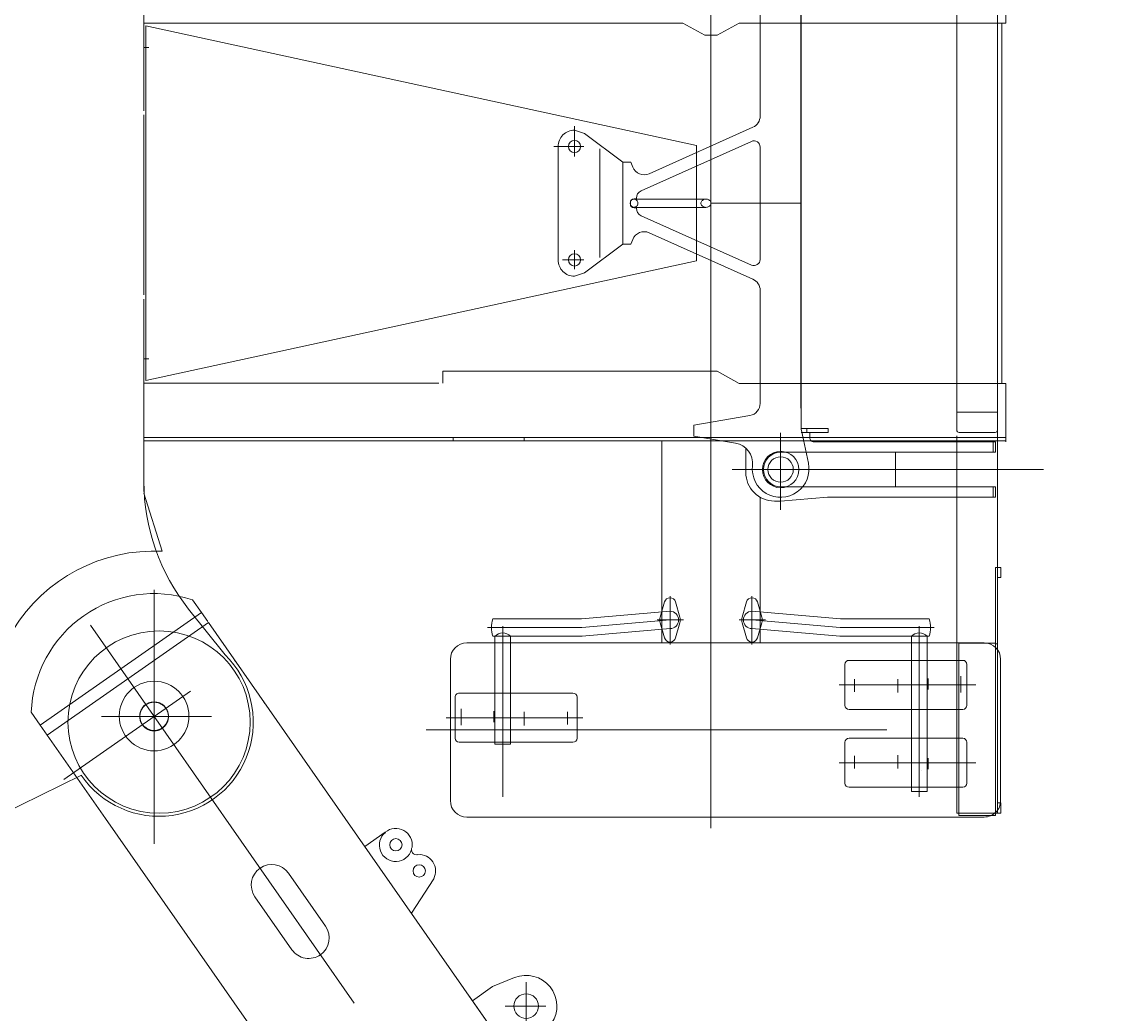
# Model space of a CAD drawing. Extents: x 4151 to 29084, y 1250 to 42319.
# Tile 11 of 30: x 20217 to 22904, y 5446 to 7868. Entities that reach past the tile are written whole.
import ezdxf
from ezdxf.enums import TextEntityAlignment as Align

# ---------------------------------------------------------------- set-up
doc = ezdxf.new("R2010")
doc.units = 0
doc.header["$LTSCALE"] = 37.5
doc.header["$MEASUREMENT"] = 0
doc.linetypes.add('CENTER', pattern=[50.5, 30, -9, 2.5, -9])
doc.linetypes.add('HIDDEN', pattern=[12.6, 8.4, -4.2])
for name, color, linetype in [('1', 7, 'Continuous'), ('2', 134, 'Continuous'), ('6', 7, 'Continuous')]:
    doc.layers.add(name, color=color, linetype=linetype)
doc.styles.get("Standard").update_dxf_attribs({"font": 'txt', "bigfont": 'bigfont'})
doc.dimstyles.get("Standard").update_dxf_attribs({"dimtxt": 0.18, "dimasz": 0.18, "dimexe": 0.18, "dimexo": 0.0625, "dimgap": 0.09, "dimtad": 0, "dimtih": 1, "dimtoh": 1, "dimdec": 4, "dimzin": 0, "dimdsep": 46, "dimtxsty": 'Standard', "dimcen": 0.09, "dimadec": 0, "dimazin": 0, "dimtfac": 1, "dimtdec": 4, "dimtofl": 0, "dimtmove": 0, "dimatfit": 0, "dimfxl": 1, "dimtolj": 1, "dimtzin": 0, "dimarcsym": 0})

# ---------------------------------------------------------------- blocks, each defined once
blk = doc.blocks.new('*G13')
at = {"layer": '1', "color": 7, "linetype": 'Continuous', "lineweight": 9}
for p, q in [((21590.8, 7595.8), (21566.7, 7603.9)), ((21684.3, 7525.5), (21590.8, 7595.8)), ((21526.7, 7563.9), (21526.7, 7425.5)), ((21628.6, 7558.2), (21628.6, 7293.3)), ((21526.7, 7287.1), (21526.7, 7425.5)), ((21684.3, 7325.5), (21590.8, 7255.2)), ((21590.8, 7255.2), (21566.7, 7247.1))]:
    blk.add_line(p, q, dxfattribs=at)
for centre, start, end in [((21566.7, 7563.9), 89.9825, -179.9948), ((21566.7, 7287.1), 180, -89.9773)]:
    blk.add_arc(centre, 40, start, end, dxfattribs=at)
blk = doc.blocks.new('*G14')
at = {"layer": '1', "color": 7, "linetype": 'Continuous', "lineweight": 9}
for p, q in [((21566.7, 7539.9), (21566.7, 7614)), ((21589.4, 7563.9), (21516.3, 7563.9))]:
    blk.add_line(p, q, dxfattribs=at)
blk.add_circle((21566.7, 7563.9), 15, dxfattribs=at)
blk = doc.blocks.new('*G15')
at = {"layer": '1', "color": 7, "linetype": 'Continuous', "lineweight": 9}
for p, q in [((21566.7, 7264.6), (21566.7, 7311.1)), ((21537.3, 7287.1), (21589.4, 7287.1))]:
    blk.add_line(p, q, dxfattribs=at)
blk.add_circle((21566.7, 7287.1), 15, dxfattribs=at)
blk = doc.blocks.new('*G16')
at = {"layer": '1', "color": 7, "linetype": 'Continuous', "lineweight": 9}
for p, q in [((21703, 7426.9), (21702.9, 7425.5)), ((21702.9, 7425.5), (21703, 7424)), ((21703.3, 7428.4), (21703, 7426.9)), ((21703, 7424), (21703.3, 7422.5)), ((21703.8, 7429.9), (21703.3, 7428.4)), ((21703.3, 7422.5), (21703.8, 7421.1)), ((21704.6, 7431.3), (21703.8, 7429.9)), ((21703.8, 7421.1), (21704.6, 7419.7)), ((21705.6, 7432.6), (21704.6, 7431.3)), ((21704.6, 7419.7), (21705.6, 7418.4)), ((21706.7, 7433.6), (21705.6, 7432.6)), ((21705.6, 7418.4), (21706.7, 7417.4)), ((21708, 7434.5), (21706.7, 7433.6)), ((21706.7, 7417.4), (21708, 7416.5)), ((21709.4, 7435.1), (21708, 7434.5)), ((21708, 7416.5), (21709.4, 7415.9)), ((21710.8, 7435.4), (21709.4, 7435.1)), ((21709.4, 7415.9), (21710.8, 7415.6)), ((21712.1, 7435.5), (21710.8, 7435.4)), ((21710.8, 7415.6), (21712.1, 7415.5)), ((21712.1, 7435.5), (21887.7, 7435.5)), ((21713.5, 7435.4), (21712.1, 7435.5)), ((21712.1, 7415.5), (21713.5, 7415.6)), ((21887.7, 7415.5), (21712.1, 7415.5)), ((21714.8, 7435.1), (21713.5, 7435.4)), ((21713.5, 7415.6), (21714.8, 7415.9)), ((21716.2, 7434.5), (21714.8, 7435.1)), ((21714.8, 7415.9), (21716.2, 7416.5)), ((21717.5, 7433.6), (21716.2, 7434.5)), ((21716.2, 7416.5), (21717.5, 7417.4)), ((21718.7, 7432.6), (21717.5, 7433.6)), ((21717.5, 7417.4), (21718.7, 7418.4)), ((21719.6, 7431.3), (21718.7, 7432.6)), ((21718.7, 7418.4), (21719.6, 7419.7)), ((21720.4, 7429.9), (21719.6, 7431.3)), ((21719.6, 7419.7), (21720.4, 7421.1)), ((21721, 7428.4), (21720.4, 7429.9)), ((21720.4, 7421.1), (21721, 7422.6)), ((21721.3, 7426.9), (21721, 7428.4)), ((21721, 7422.6), (21721.3, 7424)), ((21721.4, 7425.5), (21721.3, 7426.9)), ((21721.3, 7424), (21721.4, 7425.5)), ((21875.5, 7426.9), (21875.3, 7425.5)), ((21875.3, 7425.5), (21875.5, 7424)), ((21875.9, 7428.4), (21875.5, 7426.9)), ((21875.5, 7424), (21875.9, 7422.6)), ((21876.6, 7429.9), (21875.9, 7428.4)), ((21875.9, 7422.6), (21876.6, 7421.1)), ((21877.6, 7431.3), (21876.6, 7429.9)), ((21876.6, 7421.1), (21877.6, 7419.7)), ((21878.9, 7432.6), (21877.6, 7431.3)), ((21877.6, 7419.7), (21878.9, 7418.4)), ((21880.5, 7433.6), (21878.9, 7432.6)), ((21878.9, 7418.4), (21880.5, 7417.4)), ((21882.2, 7434.5), (21880.5, 7433.6)), ((21880.5, 7417.4), (21882.2, 7416.5)), ((21884, 7435.1), (21882.2, 7434.5)), ((21882.2, 7416.5), (21884, 7415.9)), ((21885.9, 7435.4), (21884, 7435.1)), ((21884, 7415.9), (21885.9, 7415.6)), ((21887.7, 7435.5), (21885.9, 7435.4)), ((21885.9, 7415.6), (21887.7, 7415.5)), ((21887.7, 7435.5), (21889.5, 7435.4)), ((21889.5, 7415.6), (21887.7, 7415.5)), ((21889.5, 7435.4), (21891.3, 7435.1)), ((21891.3, 7415.9), (21889.5, 7415.6)), ((21891.3, 7435.1), (21893.1, 7434.5)), ((21893.1, 7416.5), (21891.3, 7415.9)), ((21893.1, 7434.5), (21894.8, 7433.6)), ((21894.8, 7417.4), (21893.1, 7416.5)), ((21894.8, 7433.6), (21896.4, 7432.6)), ((21896.4, 7418.4), (21894.8, 7417.4)), ((21896.4, 7432.6), (21897.7, 7431.3)), ((21897.7, 7419.7), (21896.4, 7418.4)), ((21897.7, 7431.3), (21898.7, 7429.9)), ((21898.7, 7421.1), (21897.7, 7419.7)), ((21898.7, 7429.9), (21899.5, 7428.4)), ((21899.5, 7422.6), (21898.7, 7421.1)), ((21899.5, 7428.4), (21899.9, 7426.9)), ((21899.9, 7424), (21899.5, 7422.6)), ((21899.9, 7426.9), (21900, 7425.5)), ((21900, 7425.5), (21899.9, 7424))]:
    blk.add_line(p, q, dxfattribs=at)
blk = doc.blocks.new('*G18')
at = {"layer": '1', "color": 7, "linetype": 'Continuous', "lineweight": 9}
for p, q in [((22070, 6676.9), (22070, 6864.9)), ((22712.3, 6775.4), (21951.4, 6775.4)), ((21951.4, 6775.4), (22712.3, 6775.4))]:
    blk.add_line(p, q, dxfattribs=at)
for radius in [44.4, 31]:
    blk.add_circle((22070, 6775.4), radius, dxfattribs=at)
blk = doc.blocks.new('*G19')
at = {"layer": '1', "color": 7, "linetype": 'Continuous', "lineweight": 9}
for p, q in [((22141.2, 6853), (22141.2, 6865.6)), ((21985, 6827.7), (21985, 6768.4)), ((22595, 6843), (22151.2, 6843)), ((22589, 6843), (22589, 6818)), ((22595, 6818), (22595, 6843)), ((22070, 6818), (22132.1, 6818)), ((22132.1, 6818), (22595, 6818)), ((22123.7, 6733), (22070, 6733)), ((22595, 6733), (22123.7, 6733)), ((22589, 6733), (22589, 6708)), ((22595, 6708), (22595, 6733)), ((22055, 6698.4), (22070, 6698.4)), ((22070, 6698.4), (22184.8, 6708)), ((22184.8, 6708), (22595, 6708))]:
    blk.add_line(p, q, dxfattribs=at)
for centre, radius, start, end in [((22151.2, 6853), 10, 180, -89.9965), ((22070.9, 6775.5), 42.5, 91.2417, -91.2462), ((22055, 6768.4), 70, 180, -89.9998)]:
    blk.add_arc(centre, radius, start, end, dxfattribs=at)
blk = doc.blocks.new('*G17')
at = {"color": 7, "linetype": 'Continuous', "lineweight": 9}
for name in ['*G18', '*G19']:
    blk.add_blockref(name, (0, 0), dxfattribs=at)
blk = doc.blocks.new('*G23')
at = {"layer": '1', "color": 7, "linetype": 'Continuous', "lineweight": 9}
for p, q in [((22505, 8914.5), (22500, 8914.5)), ((22500, 8914.5), (22500, 7993)), ((22600, 8914.5), (22595, 8914.5)), ((22600, 7965.4), (22600, 8914.5)), ((22600, 7425.5), (22600, 7957.4)), ((22500, 7891.3), (22500, 7425.5))]:
    blk.add_line(p, q, dxfattribs=at)
blk = doc.blocks.new('*G22')
at = {"color": 7, "linetype": 'Continuous', "lineweight": 9}
blk.add_blockref('*G23', (0, 0), dxfattribs=at)
blk = doc.blocks.new('*G24')
at = {"layer": '1', "color": 7, "linetype": 'Continuous', "lineweight": 9}
blk.add_line((22620, 6972.5), (22620, 6980.5), dxfattribs=at)
blk = doc.blocks.new('*G25')
at = {"layer": '1', "color": 7, "linetype": 'Continuous', "lineweight": 9}
for p, q in [((22448.8, 6059.5), (22433.2, 6059.5)), ((22413.2, 6039.5), (22413.2, 6039.5)), ((22440.7, 5999.5), (22500, 5999.5)), ((22510.6, 5999.5), (22500, 5999.5))]:
    blk.add_line(p, q, dxfattribs=at)
blk = doc.blocks.new('*G49')
at = {"layer": '1', "color": 7, "linetype": 'Continuous', "lineweight": 9}
for p, q in [((20362.6, 6029.2), (20164.3, 5931.5)), ((20155, 5931.5), (20155, 5971.5)), ((20164.3, 5931.5), (20155, 5931.5))]:
    blk.add_line(p, q, dxfattribs=at)
blk = doc.blocks.new('*G50')
at = {"layer": '1', "color": 7, "linetype": 'Continuous', "lineweight": 9}
for p, q in [((20520, 6992.7), (20520, 7858.3)), ((20520, 7858.3), (21865, 7566.1)), ((21865, 7566.1), (21865, 7284.9)), ((21865, 7284.9), (20520, 6992.7))]:
    blk.add_line(p, q, dxfattribs=at)
blk = doc.blocks.new('*G51')
at = {"layer": '1', "color": 7, "linetype": 'Continuous', "lineweight": 9}
for p, q in [((22216.4, 6410.5), (22000, 6429.3)), ((22432.6, 6410.5), (22216.4, 6410.5)), ((22000.1, 6387.1), (22214.8, 6368.5)), ((22214.8, 6368.5), (22389.5, 6368.5)), ((22389.5, 6368.5), (22427.5, 6368.5)), ((22389.5, 6368.5), (22389.5, 5989.5)), ((22427.5, 6368.5), (22432.6, 6368.5)), ((22427.5, 5989.5), (22427.5, 6368.5)), ((22389.5, 5989.5), (22427.5, 5989.5))]:
    blk.add_line(p, q, dxfattribs=at)
at = {"layer": '1', "color": 7, "linetype": 'CENTER', "lineweight": 9}
for p, q in [((22000, 6408.2), (22215.4, 6389.5)), ((22215.4, 6389.5), (22445.4, 6389.5)), ((22408.5, 6392.8), (22408.5, 5976.1))]:
    blk.add_line(p, q, dxfattribs=at)
at = {"layer": '1', "color": 7, "linetype": 'Continuous', "lineweight": 9}
for centre, radius, start, end in [((22000.1, 6408.2), 21.1, 90.2153, -90.002), ((22376.3, 6389.4), 60.1, -20.4268, 20.5124), ((22408.5, 6349.9), 26.6, 44.3529, 135.6917)]:
    blk.add_arc(centre, radius, start, end, dxfattribs=at)
blk = doc.blocks.new('*G52')
at = {"layer": '1', "color": 7, "linetype": 'Continuous', "lineweight": 9}
for p, q in [((21583.6, 6410.5), (21800, 6429.3)), ((21367.4, 6410.5), (21583.6, 6410.5)), ((21372.5, 6368.5), (21367.4, 6368.5)), ((21372.5, 6104.5), (21372.5, 6368.5)), ((21410.5, 6368.5), (21372.5, 6368.5)), ((21410.5, 6368.5), (21410.5, 6104.5)), ((21585.2, 6368.5), (21410.5, 6368.5)), ((21799.9, 6387.1), (21585.2, 6368.5)), ((21372.5, 6104.5), (21410.5, 6104.5))]:
    blk.add_line(p, q, dxfattribs=at)
at = {"layer": '1', "color": 7, "linetype": 'CENTER', "lineweight": 9}
for p, q in [((21800, 6408.2), (21584.6, 6389.5)), ((21584.6, 6389.5), (21354.6, 6389.5)), ((21391.5, 6392.8), (21391.5, 5976.1))]:
    blk.add_line(p, q, dxfattribs=at)
at = {"layer": '1', "color": 7, "linetype": 'Continuous', "lineweight": 9}
for centre, radius, start, end in [((21799.9, 6408.2), 21.1, -90, 89.7843), ((21423.7, 6389.4), 60.1, 159.4866, -159.5741), ((21391.5, 6349.9), 26.5, 44.2957, 135.7056)]:
    blk.add_arc(centre, radius, start, end, dxfattribs=at)
blk = doc.blocks.new('*G55')
at = {"layer": '1', "color": 7, "linetype": 'Continuous', "lineweight": 9}
for p, q in [((21976, 6415.1), (21986.5, 6452.1)), ((22013.5, 6452.1), (22024, 6415.1)), ((21986.5, 6364.4), (21976, 6401.3)), ((22024, 6401.3), (22013.5, 6364.4))]:
    blk.add_line(p, q, dxfattribs=at)
at = {"layer": '1', "color": 7, "linetype": 'CENTER', "lineweight": 9}
for p, q in [((22000, 6466.5), (22000, 6348)), ((21968.4, 6408.2), (22032.8, 6408.2))]:
    blk.add_line(p, q, dxfattribs=at)
at = {"layer": '1', "color": 7, "linetype": 'Continuous', "lineweight": 9}
for centre, radius, start, end in [((22000, 6448.2), 14, 90, 164.0516), ((22000, 6448.2), 14, 15.9488, 89.9804), ((22000, 6408.2), 25, 164.0377, -164.0385), ((22000, 6408.2), 25, -15.9627, 15.9619), ((22000, 6368.2), 14, -164.0365, -90.0021), ((22000, 6368.2), 14, -90, -15.9631)]:
    blk.add_arc(centre, radius, start, end, dxfattribs=at)
blk = doc.blocks.new('*G56')
at = {"layer": '1', "color": 7, "linetype": 'Continuous', "lineweight": 9}
for p, q in [((21776, 6415.1), (21786.5, 6452.1)), ((21813.5, 6452.1), (21824, 6415.1)), ((21786.5, 6364.4), (21776, 6401.3)), ((21824, 6401.3), (21813.5, 6364.4))]:
    blk.add_line(p, q, dxfattribs=at)
at = {"layer": '1', "color": 7, "linetype": 'CENTER', "lineweight": 9}
for p, q in [((21800, 6466.5), (21800, 6348)), ((21768.4, 6408.2), (21832.8, 6408.2))]:
    blk.add_line(p, q, dxfattribs=at)
at = {"layer": '1', "color": 7, "linetype": 'Continuous', "lineweight": 9}
for centre, radius, start, end in [((21800, 6448.2), 14, 90, 164.0516), ((21800, 6448.2), 14, 15.9488, 89.9804), ((21800, 6408.2), 25, 164.0377, -164.0385), ((21800, 6408.2), 25, -15.9627, 15.9619), ((21800, 6368.2), 14, -164.0365, -90.0021), ((21800, 6368.2), 14, -90, -15.9631)]:
    blk.add_arc(centre, radius, start, end, dxfattribs=at)
blk = doc.blocks.new('*G57')
at = {"layer": '1', "color": 7, "linetype": 'CENTER', "lineweight": 9}
blk.add_line((21900, 6515.3), (21900, 5899.4), dxfattribs=at)
blk = doc.blocks.new('*G54')
at = {"color": 7, "linetype": 'Continuous', "lineweight": 9}
for name in ['*G57', '*G56', '*G55']:
    blk.add_blockref(name, (0, 0), dxfattribs=at)
blk = doc.blocks.new('*G59')
at = {"layer": '1', "color": 7, "linetype": 'Continuous', "lineweight": 9}
for p, q in [((22227.1, 6109.5), (22227.1, 6009.5)), ((22514.8, 6119.5), (22237.1, 6119.5)), ((22524.8, 6009.5), (22524.8, 6109.5)), ((22237.1, 5999.5), (22514.8, 5999.5))]:
    blk.add_line(p, q, dxfattribs=at)
at = {"layer": '1', "color": 7, "linetype": 'CENTER', "lineweight": 9}
for p, q in [((22250.7, 6076.1), (22250.7, 6045.5)), ((22356, 6078.3), (22356, 6045.5)), ((22212.8, 6059.5), (22546.8, 6059.5)), ((22430.6, 6070.7), (22430.6, 6043.7))]:
    blk.add_line(p, q, dxfattribs=at)
at = {"layer": '1', "color": 7, "linetype": 'Continuous', "lineweight": 9}
for centre, start, end in [((22237.1, 6109.5), 90, 180), ((22514.8, 6109.5), 0, 90), ((22237.1, 6009.5), 180, -90), ((22514.8, 6009.5), -90, 0)]:
    blk.add_arc(centre, 10, start, end, dxfattribs=at)
blk = doc.blocks.new('*G60')
at = {"layer": '1', "color": 7, "linetype": 'Continuous', "lineweight": 9}
for p, q in [((22227.1, 6199.5), (22227.1, 6299.5)), ((22237.1, 6309.5), (22514.8, 6309.5)), ((22524.8, 6299.5), (22524.8, 6199.5)), ((22514.8, 6189.5), (22237.1, 6189.5))]:
    blk.add_line(p, q, dxfattribs=at)
at = {"layer": '1', "color": 7, "linetype": 'CENTER', "lineweight": 9}
for p, q in [((22250.7, 6232.9), (22250.7, 6263.5)), ((22356, 6230.7), (22356, 6263.5)), ((22430.6, 6238.3), (22430.6, 6265.3)), ((22510.1, 6231.2), (22510.1, 6271.1)), ((22212.8, 6249.5), (22546.8, 6249.5))]:
    blk.add_line(p, q, dxfattribs=at)
at = {"layer": '1', "color": 7, "linetype": 'Continuous', "lineweight": 9}
for centre, start, end in [((22237.1, 6299.5), 90, 180), ((22514.8, 6299.5), 0, 90), ((22237.1, 6199.5), 180, -90), ((22514.8, 6199.5), -90, 0)]:
    blk.add_arc(centre, 10, start, end, dxfattribs=at)
blk = doc.blocks.new('*G61')
at = {"layer": '1', "color": 7, "linetype": 'Continuous', "lineweight": 9}
for p, q in [((22567.3, 6352), (21303.5, 6352)), ((21263.5, 6312), (21263.5, 5967)), ((22607.3, 5967), (22607.3, 6312)), ((21303.5, 5927), (22567.3, 5927))]:
    blk.add_line(p, q, dxfattribs=at)
at = {"layer": '1', "color": 7, "linetype": 'CENTER', "lineweight": 9}
blk.add_line((21204.2, 6139.5), (22656.2, 6139.5), dxfattribs=at)
at = {"layer": '1', "color": 7, "linetype": 'Continuous', "lineweight": 9}
for centre, start, end in [((21303.5, 6312), 90, 180), ((22567.3, 6312), 0, 89.9989), ((21303.5, 5967), 180, -90), ((22567.3, 5967), -90, 0.0009)]:
    blk.add_arc(centre, 40, start, end, dxfattribs=at)
blk = doc.blocks.new('*G62')
at = {"layer": '1', "color": 7, "linetype": 'Continuous', "lineweight": 9}
for p, q in [((21275.2, 6219.5), (21275.2, 6119.5)), ((21562.9, 6229.5), (21285.2, 6229.5)), ((21572.9, 6119.5), (21572.9, 6219.5)), ((21285.2, 6109.5), (21562.9, 6109.5))]:
    blk.add_line(p, q, dxfattribs=at)
at = {"layer": '1', "color": 7, "linetype": 'CENTER', "lineweight": 9}
for p, q in [((21289.9, 6151.2), (21289.9, 6191.1)), ((21369.4, 6158.3), (21369.4, 6185.3)), ((21444, 6150.7), (21444, 6183.5)), ((21549.3, 6152.9), (21549.3, 6183.5)), ((21587.2, 6169.5), (21253.2, 6169.5))]:
    blk.add_line(p, q, dxfattribs=at)
at = {"layer": '1', "color": 7, "linetype": 'Continuous', "lineweight": 9}
for centre, start, end in [((21285.2, 6219.5), 90, -179.993), ((21562.9, 6219.5), 0, 90), ((21285.2, 6119.5), 180, -90.0044), ((21562.9, 6119.5), -90, 0)]:
    blk.add_arc(centre, 10, start, end, dxfattribs=at)
blk = doc.blocks.new('*G58')
at = {"color": 7, "linetype": 'Continuous', "lineweight": 9}
for name in ['*G61', '*G60', '*G62', '*G59']:
    blk.add_blockref(name, (0, 0), dxfattribs=at)
blk = doc.blocks.new('*G53')
at = {"color": 7, "linetype": 'Continuous', "lineweight": 9}
for name in ['*G54', '*G58']:
    blk.add_blockref(name, (0, 0), dxfattribs=at)
blk = doc.blocks.new('*G64')
at = {"layer": '1', "color": 7, "linetype": 'Continuous', "lineweight": 9}
blk.add_line((21900, 6514), (21900, 7425.5), dxfattribs=at)
blk = doc.blocks.new('*G63')
at = {"color": 7, "linetype": 'Continuous', "lineweight": 9}
blk.add_blockref('*G64', (0, 0), dxfattribs=at)
blk = doc.blocks.new('*G119')
at = {"layer": '1', "color": 7, "linetype": 'Continuous', "lineweight": 9}
blk.add_line((21900, 8337), (21900, 7425.5), dxfattribs=at)
blk = doc.blocks.new('*G118')
at = {"color": 7, "linetype": 'Continuous', "lineweight": 9}
blk.add_blockref('*G119', (0, 0), dxfattribs=at)
blk = doc.blocks.new('*G120')
at = {"layer": '1', "color": 7, "linetype": 'Continuous', "lineweight": 9}
for p, q in [((22120, 6875.6), (22186.1, 6875.6)), ((22186.1, 6865.6), (22120, 6865.6)), ((22134.1, 6875.6), (22134.1, 6865.6)), ((22186.1, 6875.6), (22186.1, 6865.6))]:
    blk.add_line(p, q, dxfattribs=at)
blk = doc.blocks.new('*G121')
at = {"layer": '1', "color": 7, "linetype": 'Continuous', "lineweight": 9}
blk.add_line((20515, 7045.5), (20515, 7145.5), dxfattribs=at)
blk = doc.blocks.new('*G122')
at = {"layer": '1', "color": 7, "linetype": 'Continuous', "lineweight": 9}
blk.add_line((20515, 7805.5), (20515, 7705.5), dxfattribs=at)
blk = doc.blocks.new('*G128')
at = {"layer": '1', "color": 7, "linetype": 'Continuous', "lineweight": 9}
blk.add_circle((20552.1, 6158.8), 222.5, dxfattribs=at)
blk = doc.blocks.new('*G130')
at = {"layer": '1', "color": 7, "linetype": 'Continuous', "lineweight": 9}
for p, q in [((20540, 5861.5), (20540, 6481.5)), ((20713.3, 6323.1), (20624.3, 6434.5))]:
    blk.add_line(p, q, dxfattribs=at)
blk.add_circle((20540, 6173.5), 85, dxfattribs=at)
for centre, radius, start, end in [((21015, 6746.5), 500, 180, -141.3909), ((20552.1, 6158.8), 230.1, -145.6529, 45.5382)]:
    blk.add_arc(centre, radius, start, end, dxfattribs=at)
blk = doc.blocks.new('*G131')
at = {"layer": '1', "color": 7, "linetype": 'Continuous', "lineweight": 9}
blk.add_circle((20552.1, 6158.8), 222.5, dxfattribs=at)
blk = doc.blocks.new('*G126')
at = {"color": 7, "linetype": 'Continuous', "lineweight": 9}
for name in ['*G130', '*G128', '*G131']:
    blk.add_blockref(name, (0, 0), dxfattribs=at)
blk = doc.blocks.new('*G137')
at = {"layer": '1', "color": 7, "linetype": 'Continuous', "lineweight": 9}
blk.add_line((20515, 7191.5), (20515, 6721.5), dxfattribs=at)
blk = doc.blocks.new('*G138')
at = {"layer": '1', "color": 7, "linetype": 'Continuous', "lineweight": 9}
blk.add_line((20515, 7641.5), (20515, 7201.5), dxfattribs=at)
blk = doc.blocks.new('*G139')
at = {"layer": '1', "color": 7, "linetype": 'Continuous', "lineweight": 9}
blk.add_line((20515, 7651.5), (20515, 8121.5), dxfattribs=at)
blk = doc.blocks.new('*G150')
at = {"layer": '1', "color": 7, "linetype": 'Continuous', "lineweight": 9}
blk.add_line((20515, 6717.5), (20560, 6575.8), dxfattribs=at)
blk.add_arc((20540, 6171.5), 404.8, 87.1711, 148.2818, dxfattribs=at)
blk = doc.blocks.new('*G152')
at = {"layer": '1', "color": 7, "linetype": 'Continuous', "lineweight": 9}
blk.add_circle((20540, 6173.5), 35, dxfattribs=at)
blk = doc.blocks.new('*G151')
at = {"color": 7, "linetype": 'Continuous', "lineweight": 9}
blk.add_blockref('*G152', (0, 0), dxfattribs=at)
blk = doc.blocks.new('*G124')
at = {"color": 7, "linetype": 'Continuous', "lineweight": 9}
for name in ['*G126', '*G139', '*G138', '*G137', '*G150', '*G151']:
    blk.add_blockref(name, (0, 0), dxfattribs=at)
blk = doc.blocks.new('*G162')
at = {"layer": '1', "color": 7, "linetype": 'Continuous', "lineweight": 9}
for p, q in [((22619.8, 6874.2), (22619.8, 6843)), ((22350.6, 6733), (22350.6, 6818)), ((22350.6, 6733), (22350.6, 6818))]:
    blk.add_line(p, q, dxfattribs=at)
blk = doc.blocks.new('*G161')
at = {"color": 7, "linetype": 'Continuous', "lineweight": 9}
blk.add_blockref('*G162', (0, 0), dxfattribs=at)
blk = doc.blocks.new('*G163')
at = {"layer": '1', "color": 7, "linetype": 'Continuous', "lineweight": 9}
for p, q in [((22500, 6872), (22500, 6959.4)), ((22600, 6959.4), (22600, 6872)), ((22593.7, 6865.7), (22506.3, 6865.7))]:
    blk.add_line(p, q, dxfattribs=at)
at = {"layer": '1', "color": 7, "linetype": 'CENTER', "lineweight": 9}
blk.add_line((22500, 6915.7), (22600, 6915.7), dxfattribs=at)
at = {"layer": '1', "color": 7, "linetype": 'Continuous', "lineweight": 9}
for centre, start, end in [((22506.3, 6872), 180, -90.0111), ((22593.7, 6872), -90, -0.0055)]:
    blk.add_arc(centre, 6.3, start, end, dxfattribs=at)
blk = doc.blocks.new('*G164')
at = {"layer": '1', "color": 7, "linetype": 'Continuous', "lineweight": 9}
for p, q in [((22013.9, 7622), (22014.8, 7621.4)), ((22018.1, 7627.9), (22017.9, 7628.4))]:
    blk.add_line(p, q, dxfattribs=at)
blk = doc.blocks.new('*G166')
at = {"layer": '1', "color": 7, "linetype": 'Continuous', "lineweight": 9}
for p, q in [((20515, 7805.5), (20515, 8005.5)), ((20515, 8005.5), (21856.8, 8005.5)), ((21856.8, 8005.5), (22144.6, 8005.5)), ((22144.6, 8005.5), (22453.7, 8005.5)), ((22620, 8005.5), (22453.7, 8005.5)), ((20515, 7997.6), (22620, 7997.6)), ((22620, 7977.1), (22620, 7865.5)), ((20515, 7865.1), (21831.5, 7865.4)), ((21831.5, 7865.4), (21885, 7835.5)), ((21915, 7835.5), (21968.5, 7865.4)), ((21968.5, 7865.4), (22560, 7865.5)), ((22620, 7865.5), (22560, 7865.5)), ((21885, 7835.5), (21915, 7835.5)), ((20527.3, 7805.5), (20515, 7805.5)), ((21900, 7425.5), (22016.9, 7425.5)), ((22016.9, 7425.5), (22120, 7425.5)), ((20515, 6845.6), (20515, 7045.5)), ((20515, 7045.5), (20527.3, 7045.5)), ((21915, 7015.5), (21245, 7015.5)), ((21245, 7015.5), (21245, 6985.9)), ((21968.5, 6985.5), (21915, 7015.5)), ((21235, 6985.9), (20515, 6985.9)), ((22560, 6985.5), (21968.5, 6985.5)), ((22560, 6985.5), (22620, 6985.5)), ((22620, 6985.5), (22620, 6873.9)), ((20515, 6853.5), (22620, 6853.5)), ((21270.1, 6845.5), (21270.1, 6853.5)), ((21443.9, 6853.5), (21443.9, 6845.5)), ((21856.8, 6845.6), (20515, 6845.6)), ((22144.5, 6845.6), (21856.8, 6845.6)), ((22454, 6845.6), (22144.5, 6845.6)), ((22454, 6845.6), (22620, 6845.6))]:
    blk.add_line(p, q, dxfattribs=at)
blk = doc.blocks.new('*G165')
at = {"color": 7, "linetype": 'Continuous', "lineweight": 9}
blk.add_blockref('*G166', (0, 0), dxfattribs=at)
blk = doc.blocks.new('*G168')
at = {"layer": '1', "color": 7, "linetype": 'Continuous', "lineweight": 9}
blk.add_line((22610, 7865.5), (22610, 6985.5), dxfattribs=at)
blk = doc.blocks.new('*G167')
at = {"color": 7, "linetype": 'Continuous', "lineweight": 9}
blk.add_blockref('*G168', (0, 0), dxfattribs=at)
blk = doc.blocks.new('*G172')
at = {"layer": '1', "color": 7, "linetype": 'Continuous', "lineweight": 9}
blk.add_line((22119.7, 6925.5), (22119.7, 7925.5), dxfattribs=at)
blk = doc.blocks.new('*G180')
at = {"layer": '1', "color": 7, "linetype": 'Continuous', "lineweight": 9}
for p, q in [((22600, 6536.5), (22595, 6536.5)), ((22595, 6536.5), (22595, 6349.5)), ((22600, 6511.5), (22600, 6536.5)), ((22600, 6536.5), (22608, 6536.5)), ((22600, 6349.5), (22600, 6536.5)), ((22608, 6536.5), (22608, 6511.5)), ((22608, 6511.5), (22600, 6511.5)), ((22595, 6349.5), (22600, 6349.5)), ((22608, 5961.5), (22600, 5961.5)), ((22600, 5961.5), (22600, 5936.5)), ((22608, 5936.5), (22608, 5961.5)), ((22600, 5936.5), (22608, 5936.5))]:
    blk.add_line(p, q, dxfattribs=at)
blk = doc.blocks.new('*G181')
at = {"layer": '1', "color": 7, "linetype": 'Continuous', "lineweight": 9}
for p, q in [((22500, 6959.7), (22500, 7425.5)), ((22600, 7425.5), (22600, 6893.6)), ((22600, 6885.6), (22600, 5936.5)), ((22500, 5936.5), (22500, 6858)), ((22505, 5936.5), (22500, 5936.5)), ((22600, 5936.5), (22595, 5936.5))]:
    blk.add_line(p, q, dxfattribs=at)
blk = doc.blocks.new('*G182')
at = {"layer": '1', "color": 7, "linetype": 'Continuous', "lineweight": 9}
for p, q in [((22595, 6351.5), (22505, 6351.5)), ((22505, 6351.5), (22505, 5930.5)), ((22595, 5930.5), (22595, 6351.5)), ((22505, 5936.5), (22595, 5936.5)), ((22505, 5930.5), (22595, 5930.5))]:
    blk.add_line(p, q, dxfattribs=at)
blk = doc.blocks.new('*G179')
at = {"color": 7, "linetype": 'Continuous', "lineweight": 9}
for name in ['*G181', '*G180', '*G182']:
    blk.add_blockref(name, (0, 0), dxfattribs=at)
blk = doc.blocks.new('*G1')
at = {"layer": '1', "color": 7, "linetype": 'Continuous', "lineweight": 9}
for p, q in [((22120, 7970.2), (22120, 7425.5)), ((22020, 7638.3), (22020, 7914.1)), ((21749.1, 7497.5), (22002.3, 7610.9)), ((21998.9, 7576.5), (21729.5, 7455.9)), ((22020, 7425.5), (22020, 7562.8)), ((21684.3, 7525.5), (21704.3, 7525.5)), ((21684.3, 7425.5), (21684.3, 7525.5)), ((21704.3, 7525.5), (21709, 7513.8)), ((21684.3, 7425.5), (21684.3, 7325.5)), ((21703.8, 7430.9), (21703.2, 7428.8)), ((21703.2, 7428.8), (21703.2, 7425.5)), ((21703.2, 7422.2), (21703.2, 7425.5)), ((21703.8, 7420.1), (21703.2, 7422.2)), ((21705.1, 7433.1), (21703.8, 7430.9)), ((21705.1, 7417.9), (21703.8, 7420.1)), ((21708.1, 7435.5), (21705.1, 7433.1)), ((21708.1, 7415.5), (21705.1, 7417.9)), ((21712.1, 7436.5), (21708.1, 7435.5)), ((21712.1, 7414.5), (21708.1, 7415.5)), ((21717.7, 7436.5), (21712.1, 7436.5)), ((21717.7, 7414.5), (21712.1, 7414.5)), ((21717.7, 7437.6), (21717.7, 7436.5)), ((21717.7, 7413.4), (21717.7, 7414.5)), ((22020, 7425.5), (22020, 7288.2)), ((22120, 6880.8), (22120, 7425.5)), ((21998.9, 7274.5), (21729.5, 7395.1)), ((21704.3, 7325.5), (21709, 7337.2)), ((21749.1, 7353.5), (22002.3, 7240.1)), ((21684.3, 7325.5), (21704.3, 7325.5)), ((22020, 7212.7), (22020, 6936.9)), ((21995, 6907.3), (21858.1, 6884)), ((21858.1, 6884), (21858.1, 6857)), ((21858.1, 6857), (21959.9, 6839.8)), ((22137.8, 6791.1), (22121.1, 6870.5)), ((21780, 6845.6), (21780, 6352)), ((22020, 6707.7), (22020, 6352)), ((20411.6, 6172.5), (20680, 6172.5))]:
    blk.add_line(p, q, dxfattribs=at)
for centre, radius, start, end in [((21990, 7638.3), 30, -65.8745, -0.0017), ((22005, 7562.8), 15, 0, 114.119), ((21736.8, 7524.9), 30, -158.1979, -65.8741), ((21737.7, 7437.6), 20, 114.1277, 179.9983), ((21737.7, 7413.4), 20, 180, -114.1294), ((21736.8, 7326.1), 30, 65.8759, 158.2012), ((22005, 7288.2), 15, -114.123, 0.0016), ((21990, 7212.7), 30, 0, 65.8744), ((21990, 6936.9), 30, -80.3249, 0), ((22170.1, 6880.8), 50.1, 180, -168.1311), ((21951.6, 6790.5), 50, -6.5962, 80.4252), ((22070, 6776.8), 69.3, 173.4039, 11.8868)]:
    blk.add_arc(centre, radius, start, end, dxfattribs=at)
at = {"color": 7, "linetype": 'Continuous', "lineweight": 9}
for name in ['*G124', '*G22', '*G118', '*G165', '*G172', '*G50', '*G167', '*G122', '*G14', '*G13', '*G164', '*G16', '*G63', '*G179', '*G15', '*G121', '*G163', '*G24', '*G17', '*G120', '*G161', '*G53', '*G52', '*G51', '*G25', '*G49']:
    blk.add_blockref(name, (0, 0), dxfattribs=at)
blk = doc.blocks.new('*G190')
at = {"layer": '2', "color": 134, "linetype": 'Continuous', "lineweight": 9}
for p, q in [((20655.7, 6426), (20633.7, 6457.5)), ((20262.1, 6151.2), (20655.7, 6426)), ((20670.9, 6404.2), (20655.7, 6426)), ((20672.5, 6401.9), (20279, 6127.1)), ((21006.6, 5923.6), (20672.5, 6401.9)), ((20736.6, 6310.1), (20739, 6306.7)), ((20810.8, 6204), (20808.3, 6207.5)), ((20240.2, 6182.6), (20262.1, 6151.2)), ((20262.1, 6151.2), (20421.1, 5923.6)), ((20421.1, 5923.6), (21049.8, 5023.4)), ((20421.1, 5923.6), (21049.8, 5023.4)), ((21443.3, 5298.2), (21006.6, 5923.6)), ((21443.3, 5298.2), (21006.6, 5923.6)), ((21104.6, 5889.8), (21054.5, 5854.9)), ((20958.7, 5660.3), (20868.3, 5789.7)), ((20958.7, 5660.3), (20868.3, 5789.7)), ((21168.3, 5692), (21222.8, 5776.4)), ((20786.3, 5732.5), (20876.7, 5603)), ((20786.3, 5732.5), (20876.7, 5603)), ((21366.5, 5512.9), (21420.4, 5534.8)), ((21317.4, 5478.6), (21366.5, 5512.9)), ((21317.4, 5478.6), (21366.5, 5512.9)), ((21448.6, 5415.1), (21448.6, 5524.1)), ((21310.5, 5488.4), (21317.4, 5478.6)), ((21423.9, 5326.1), (21317.4, 5478.6)), ((21397.2, 5465.3), (21496.6, 5465.3)), ((21510.7, 5423.3), (21423.9, 5326.1)), ((21388.4, 5376.8), (21395.3, 5367)), ((21049.8, 5023.4), (21443.3, 5298.2)), ((21443.3, 5298.2), (21049.8, 5023.4)), ((21049.8, 5023.4), (21443.3, 5298.2)), ((22185.4, 4235.7), (21443.3, 5298.2)), ((21049.8, 5023.4), (21914.9, 3784.6)), ((21666.3, 4988.8), (21658.5, 4990.2)), ((21658.5, 4990.2), (21661.7, 4985.5)), ((21666.6, 4989), (21661.7, 4985.5)), ((21661.7, 4985.5), (21666.3, 4988.8)), ((22344.9, 4017.7), (21666.6, 4989)), ((21263.2, 4707.3), (21268.2, 4710.7)), ((21941.5, 3736), (21263.2, 4707.3)), ((21263.5, 4707.5), (21264.9, 4715.3)), ((21268.1, 4710.7), (21263.5, 4707.5)), ((21264.9, 4715.3), (21268.1, 4710.7)), ((21764, 4612), (21583.6, 4486)), ((22083.1, 4225), (21819.7, 4602.1)), ((21573.7, 4430.3), (21837.1, 4053.2)), ((22185.4, 4235.7), (22136.2, 4201.3)), ((22136.2, 4201.3), (22185.4, 4235.7)), ((22136.2, 4201.3), (22259.3, 4025)), ((22222.9, 4213.4), (22208.2, 4203)), ((22274.4, 4139.6), (22222.9, 4213.4)), ((22252, 4215.4), (22231.5, 4201.1)), ((22286.4, 4166.2), (22252, 4215.4)), ((21892.8, 4043.3), (22073.2, 4169.3)), ((22265.9, 4151.9), (22286.4, 4166.2)), ((22259.7, 4129.3), (22274.4, 4139.6)), ((21925.6, 3874.1), (22220.7, 4080.2)), ((21935.5, 3859.9), (22230.6, 4066)), ((22241.6, 4050.3), (22230.6, 4066)), ((22259.3, 4025), (22308.5, 4059.4)), ((22345.7, 4006.1), (22308.5, 4059.4)), ((22143.2, 3981.6), (22241.6, 4050.3)), ((22298.6, 4052.5), (22335.8, 3999.2)), ((22335.8, 3999.2), (22345.7, 4006.1)), ((22340, 4014.2), (22344.9, 4017.7)), ((22340, 4014.2), (22344.7, 4017.5)), ((22343.3, 4009.6), (22340, 4014.2)), ((22344.7, 4017.5), (22343.3, 4009.6)), ((21841, 3995.2), (21791.8, 3960.8)), ((21791.8, 3960.8), (21841, 3995.2)), ((21964.1, 3818.9), (21841, 3995.2)), ((22132.3, 3997.3), (22143.2, 3981.6)), ((22044.8, 3912.9), (22033.9, 3928.6)), ((21946.5, 3844.2), (22044.8, 3912.9)), ((21914.9, 3784.6), (21964.1, 3818.9)), ((21962, 3738.1), (21924.8, 3791.4)), ((21914.9, 3784.6), (21952.1, 3731.3)), ((21946.5, 3739.4), (21941.5, 3736)), ((21946.5, 3739.4), (21943, 3737)), ((21943, 3737), (21948.9, 3735.9)), ((21948.9, 3735.9), (21946.5, 3739.4)), ((21952.1, 3731.3), (21962, 3738.1))]:
    blk.add_line(p, q, dxfattribs=at)
at = {"layer": '2', "color": 134, "linetype": 'CENTER', "lineweight": 9}
for p, q in [((20384.6, 6395), (22293.9, 3660.9)), ((20629, 6234.6), (20319.8, 6018.7)), ((22455.8, 3936.7), (21968.6, 3596.4))]:
    blk.add_line(p, q, dxfattribs=at)
at = {"layer": '2', "color": 134, "linetype": 'HIDDEN', "lineweight": 9}
blk.add_circle((20540, 6172.5), 35, dxfattribs=at)
at = {"layer": '2', "color": 134, "linetype": 'Continuous', "lineweight": 9}
for centre, radius in [((21130.5, 5859.2), 15), ((21187.4, 5795.2), 15), ((21448.6, 5465.3), 30), ((22217.5, 3770.2), 400)]:
    blk.add_circle(centre, radius, dxfattribs=at)
for centre, radius, start, end in [((20540, 6172.5), 300, 71.7983, 178.0611), ((21130.2, 5858.5), 40.1, 129.2309, -16.1476), ((21130.4, 5859.1), 40.1, -8.1633, 130.0547), ((21181.4, 5847.5), 12.7, 152.0906, -77.9684), ((21187.4, 5795.1), 40.1, -27.8087, 94.7932), ((20827.3, 5761.1), 50, 34.9283, 124.9267), ((20827.3, 5761.1), 50, 34.9283, 124.9267), ((20827.3, 5761.1), 50, 124.9337, -145.0708), ((20827.3, 5761.1), 50, 124.9337, -145.0708), ((20917.7, 5631.7), 50, -55.0663, 34.9292), ((20917.7, 5631.7), 50, -55.0663, 34.9292), ((20917.7, 5631.7), 50, -145.0734, -55.0721), ((20917.7, 5631.7), 50, -145.0734, -55.0721), ((21448.6, 5465.3), 75, -34.0482, 112.0991), ((21786.9, 4579.2), 40, 34.9244, 124.9303), ((21606.5, 4453.2), 40, 124.9335, -145.0704), ((22050.3, 4202.1), 40, -55.0657, 34.9256), ((21869.9, 4076.1), 40, -145.0784, -55.0716)]:
    blk.add_arc(centre, radius, start, end, dxfattribs=at)
blk = doc.blocks.new('*D204')
at = {"layer": '6', "color": 7, "linetype": 'Continuous', "lineweight": 9}
for p, q in [((18690, 7421.5), (20935.3, 1749.7)), ((20711.7, 2050.8), (20892.2, 2122.3)), ((20935.3, 1749.7), (20892.2, 2122.3)), ((20935.3, 1749.7), (20711.7, 2050.8))]:
    blk.add_line(p, q, dxfattribs=at)
at = {"layer": '6', "color": 7, "linetype": 'Continuous', "lineweight": 9, "oblique": 15, "width": 0.5}
blk.add_text('R6100', height=450, rotation=-68.4029, dxfattribs=at).set_placement((20333, 3334.5), align=Align.BOTTOM_LEFT)
blk = doc.blocks.new('*D262')
at = {"layer": '6', "color": 7, "linetype": 'Continuous', "lineweight": 9}
for p, q in [((24520, 11072.7), (22517.6, 11072.7)), ((24220, 11072.7), (24122.9, 10710.5)), ((24220, 11072.7), (24220, 3770.3)), ((24220, 11072.7), (24317.1, 10710.5)), ((24317.1, 10710.5), (24122.9, 10710.5)), ((24220, 3770.3), (24122.9, 4132.5)), ((24122.9, 4132.5), (24317.1, 4132.5)), ((24220, 3770.3), (24317.1, 4132.5)), ((24520, 3770.3), (22517.6, 3770.3))]:
    blk.add_line(p, q, dxfattribs=at)
at = {"layer": '6', "color": 7, "linetype": 'Continuous', "lineweight": 9, "oblique": 15, "width": 0.5}
blk.add_text('7303', height=450, rotation=90, dxfattribs=at).set_placement((24220, 7120), align=Align.BOTTOM_LEFT)

msp = doc.modelspace()

# ---------------------------------------------------------------- block references
at = {"color": 7, "linetype": 'Continuous', "lineweight": 9}
for name in ['*G1', '*G190']:
    msp.add_blockref(name, (0, 0), dxfattribs=at)

# ---------------------------------------------------------------- dimensions: what is measured, and where the dimension line sits
at = {"layer": '6', "color": 7, "linetype": 'Continuous', "lineweight": 9}
dim = msp.add_linear_dim(base=(24220, 11072.71516), p1=(22517.58306, 11072.71516), p2=(22517.58306, 3770.28075), angle=90, text='7303', dimstyle='Standard', dxfattribs=at)
dim.commit()
dim.dimension.update_dxf_attribs({"geometry": '*D262', "text_midpoint": (24220, 7570)})
dim = msp.add_radius_dim(center=(18690, 7421.4979), mpoint=(20935.26845, 1749.74601), text='R6100', dimstyle='Standard', dxfattribs=at)
dim.commit()
dim.dimension.update_dxf_attribs({"geometry": '*D204', "text_midpoint": (20540, 2811.4978)})

doc.saveas('drawing.dxf')
